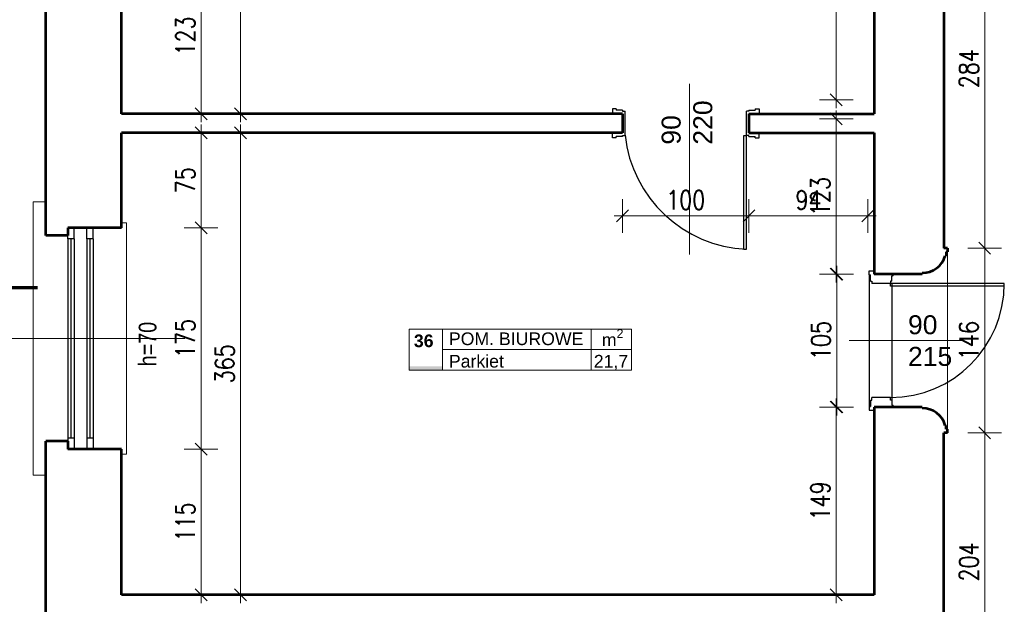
# Model space of a CAD drawing. Header units: millimetres. Extents: x 56977 to 67992, y 30187 to 42235.
# Tile 77 of 130: x 57871 to 58649, y 40135 to 40596. Entities that reach past the tile are written whole.
import ezdxf

# ---------------------------------------------------------------- set-up
doc = ezdxf.new("R2010")
doc.units = ezdxf.units.MM
doc.header["$MEASUREMENT"] = 0
doc.linetypes.add('Dashed', pattern=[400, 200, -200])
doc.layers.get('0').update_dxf_attribs({"lineweight": 13})
doc.layers.get('DEFPOINTS').update_dxf_attribs({"lineweight": 13})
doc.layers.add('AI-OKNA', color=4, linetype='Continuous')
for name, color, linetype, lineweight in [('AI-OPISY', 3, 'Continuous', 13), ('AI_MURY', 40, 'Continuous', 53), ('AI_WIDOK', 8, 'Continuous', 13), ('OPISY TABELKI', 30, 'Continuous', 13), ('wymiary', 8, 'Continuous', 13)]:
    doc.layers.add(name, color=color, linetype=linetype, lineweight=lineweight)
doc.styles.add('GENERATED_STYLE_2', font='txt.shx')
doc.styles.get("Standard").update_dxf_attribs({"font": 'txt.shx'})
doc.styles.add('Style-ROMANS', font='ROMANS.shx')
doc.styles.add('WYMIAROWY-08', font='ROMANS.shx', dxfattribs={"width": 0.8})
doc.dimstyles.new('DYBY', dxfattribs={"dimscale": 100, "dimtxt": 0.15, "dimasz": 0.05, "dimexe": 0.05, "dimexo": 0.1, "dimgap": 0.05, "dimtad": 1, "dimdec": 0, "dimdsep": 46, "dimlunit": 5, "dimtxsty": 'WYMIAROWY-08', "dimblk": 'M_STRZ', "dimcen": 0.1, "dimse1": 1, "dimse2": 1, "dimclrd": 7, "dimclre": 7, "dimclrt": 1, "dimadec": 0, "dimazin": 0, "dimtfac": 1, "dimtdec": 0, "dimtmove": 2, "dimatfit": 3, "dimldrblk": 'M_STRZ', "dimfxl": 0, "dimtolj": 1, "dimarcsym": 0})

# ---------------------------------------------------------------- blocks, each defined once
blk = doc.blocks.new('M_STRZ')
for p, q in [((0, 2.66), (0, 0)), ((-1.33, 0), (1.33, 0)), ((-0.94, -0.94), (0.94, 0.94)), ((0, 0), (0, -2.66))]:
    blk.add_line(p, q)
blk = doc.blocks.new('*U28')
at = {"layer": 'DEFPOINTS', "color": 0}
for p in [(58347.54, 40518.07), (58447.54, 40518.07), (58447.54, 40441.46)]:
    blk.add_point(p, dxfattribs=at)
at = {"layer": 'wymiary', "color": 7, "lineweight": -2}
blk.add_line((58352.54, 40441.46), (58442.54, 40441.46), dxfattribs=at)
at = {"layer": 'wymiary', "color": 7, "lineweight": -2, "xscale": 5, "yscale": 5, "zscale": 5, "rotation": 180}
blk.add_blockref('M_STRZ', (58347.54, 40441.46), dxfattribs=at)
at = {"layer": 'wymiary', "color": 7, "lineweight": -2, "xscale": 5, "yscale": 5, "zscale": 5}
blk.add_blockref('M_STRZ', (58447.54, 40441.46), dxfattribs=at)
at = {"layer": 'wymiary', "color": 1, "insert": (58397.54, 40453.96), "char_height": 15, "attachment_point": 5, "style": 'WYMIAROWY-08'}
blk.add_mtext('100', dxfattribs=at)
blk = doc.blocks.new('*D1561')
at = {"layer": 'DEFPOINTS'}
for p in [(58347.54, 40518.07), (58447.54, 40518.07), (58447.54, 40441.46), (58382.06, 40428.96)]:
    blk.add_point(p, dxfattribs=at)
at = {"layer": 'wymiary', "color": 7}
blk.add_blockref('*U28', (0, 0), dxfattribs=at)
blk = doc.blocks.new('*U240')
at = {"layer": 'DEFPOINTS', "color": 0}
for p in [(58601.54, 40415.94), (58601.54, 40269.94), (58633.86, 40269.94)]:
    blk.add_point(p, dxfattribs=at)
at = {"layer": 'wymiary', "color": 7, "lineweight": -2}
blk.add_line((58633.86, 40410.94), (58633.86, 40274.94), dxfattribs=at)
at = {"layer": 'wymiary', "color": 7, "lineweight": -2, "xscale": 5, "yscale": 5, "zscale": 5}
for p, rotation in [((58633.86, 40415.94), 90), ((58633.86, 40269.94), 270)]:
    blk.add_blockref('M_STRZ', p, dxfattribs=dict(at, rotation=rotation))
at = {"layer": 'wymiary', "color": 1, "insert": (58621.36, 40342.94), "char_height": 15, "attachment_point": 5, "rotation": 90, "style": 'WYMIAROWY-08'}
blk.add_mtext('146', dxfattribs=at)
blk = doc.blocks.new('*D1773')
at = {"layer": 'DEFPOINTS'}
for p in [(58601.54, 40415.94), (58621.36, 40358.42), (58601.54, 40269.94), (58633.86, 40269.94)]:
    blk.add_point(p, dxfattribs=at)
at = {"layer": 'wymiary', "color": 7}
blk.add_blockref('*U240', (0, 0), dxfattribs=at)
blk = doc.blocks.new('*U241')
at = {"layer": 'DEFPOINTS', "color": 0}
for p in [(58601.54, 40269.94), (58601.54, 40066.07), (58633.86, 40066.07)]:
    blk.add_point(p, dxfattribs=at)
at = {"layer": 'wymiary', "color": 7, "lineweight": -2}
blk.add_line((58633.86, 40264.94), (58633.86, 40071.07), dxfattribs=at)
at = {"layer": 'wymiary', "color": 7, "lineweight": -2, "xscale": 5, "yscale": 5, "zscale": 5}
for p, rotation in [((58633.86, 40269.94), 90), ((58633.86, 40066.07), 270)]:
    blk.add_blockref('M_STRZ', p, dxfattribs=dict(at, rotation=rotation))
at = {"layer": 'wymiary', "color": 1, "insert": (58621.36, 40168), "char_height": 15, "attachment_point": 5, "rotation": 90, "style": 'WYMIAROWY-08'}
blk.add_mtext('204', dxfattribs=at)
blk = doc.blocks.new('*D1774')
at = {"layer": 'DEFPOINTS'}
for p in [(58601.54, 40269.94), (58621.36, 40184.34), (58601.54, 40066.07), (58633.86, 40066.07)]:
    blk.add_point(p, dxfattribs=at)
at = {"layer": 'wymiary', "color": 7}
blk.add_blockref('*U241', (0, 0), dxfattribs=at)
blk = doc.blocks.new('*U242')
at = {"layer": 'DEFPOINTS', "color": 0}
for p in [(58601.54, 40699.43), (58601.54, 40415.94), (58633.86, 40415.94)]:
    blk.add_point(p, dxfattribs=at)
at = {"layer": 'wymiary', "color": 7, "lineweight": -2}
blk.add_line((58633.86, 40694.43), (58633.86, 40420.94), dxfattribs=at)
at = {"layer": 'wymiary', "color": 7, "lineweight": -2, "xscale": 5, "yscale": 5, "zscale": 5}
for p, rotation in [((58633.86, 40699.43), 90), ((58633.86, 40415.94), 270)]:
    blk.add_blockref('M_STRZ', p, dxfattribs=dict(at, rotation=rotation))
at = {"layer": 'wymiary', "color": 1, "insert": (58621.36, 40557.68), "char_height": 15, "attachment_point": 5, "rotation": 90, "style": 'WYMIAROWY-08'}
blk.add_mtext('284', dxfattribs=at)
blk = doc.blocks.new('*D1775')
at = {"layer": 'DEFPOINTS'}
for p in [(58601.54, 40699.43), (58621.36, 40574.02), (58601.54, 40415.94), (58633.86, 40415.94)]:
    blk.add_point(p, dxfattribs=at)
at = {"layer": 'wymiary', "color": 7}
blk.add_blockref('*U242', (0, 0), dxfattribs=at)
blk = doc.blocks.new('*U246')
at = {"layer": 'DEFPOINTS', "color": 0}
for p in [(58541.54, 40441.46), (58447.54, 40373.9), (58541.54, 40373.9)]:
    blk.add_point(p, dxfattribs=at)
at = {"layer": 'wymiary', "color": 7, "lineweight": -2}
blk.add_line((58452.54, 40441.46), (58536.54, 40441.46), dxfattribs=at)
at = {"layer": 'wymiary', "color": 7, "lineweight": -2, "xscale": 5, "yscale": 5, "zscale": 5, "rotation": 180}
blk.add_blockref('M_STRZ', (58447.54, 40441.46), dxfattribs=at)
at = {"layer": 'wymiary', "color": 7, "lineweight": -2, "xscale": 5, "yscale": 5, "zscale": 5}
blk.add_blockref('M_STRZ', (58541.54, 40441.46), dxfattribs=at)
at = {"layer": 'wymiary', "color": 1, "insert": (58494.54, 40453.96), "char_height": 15, "attachment_point": 5, "style": 'WYMIAROWY-08'}
blk.add_mtext('94', dxfattribs=at)
blk = doc.blocks.new('*D1779')
at = {"layer": 'DEFPOINTS'}
for p in [(58483.91, 40453.96), (58541.54, 40441.46), (58447.54, 40373.9), (58541.54, 40373.9)]:
    blk.add_point(p, dxfattribs=at)
at = {"layer": 'wymiary', "color": 7}
blk.add_blockref('*U246', (0, 0), dxfattribs=at)
blk = doc.blocks.new('*U639')
at = {"layer": 'DEFPOINTS', "color": 0}
for p in [(57961.54, 40645.07), (57961.54, 40522.07), (58014.4, 40522.07)]:
    blk.add_point(p, dxfattribs=at)
at = {"layer": 'wymiary', "color": 7, "lineweight": -2}
blk.add_line((58014.4, 40640.07), (58014.4, 40527.07), dxfattribs=at)
at = {"layer": 'wymiary', "color": 7, "lineweight": -2, "xscale": 5, "yscale": 5, "zscale": 5}
for p, rotation in [((58014.4, 40645.07), 90), ((58014.4, 40522.07), 270)]:
    blk.add_blockref('M_STRZ', p, dxfattribs=dict(at, rotation=rotation))
at = {"layer": 'wymiary', "color": 1, "insert": (58001.9, 40583.57), "char_height": 15, "attachment_point": 5, "rotation": 90, "style": 'WYMIAROWY-08'}
blk.add_mtext('123', dxfattribs=at)
blk = doc.blocks.new('*D2172')
at = {"layer": 'DEFPOINTS'}
for p in [(57961.54, 40645.07), (58001.9, 40599.05), (57961.54, 40522.07), (58014.4, 40522.07)]:
    blk.add_point(p, dxfattribs=at)
at = {"layer": 'wymiary', "color": 7}
blk.add_blockref('*U639', (0, 0), dxfattribs=at)
blk = doc.blocks.new('*U640')
at = {"layer": 'DEFPOINTS', "color": 0}
for p in [(57961.54, 40507.07), (57961.54, 40432.07), (58014.4, 40432.07)]:
    blk.add_point(p, dxfattribs=at)
at = {"layer": 'wymiary', "color": 7, "lineweight": -2}
blk.add_line((58014.4, 40502.07), (58014.4, 40437.07), dxfattribs=at)
at = {"layer": 'wymiary', "color": 7, "lineweight": -2, "xscale": 5, "yscale": 5, "zscale": 5}
for p, rotation in [((58014.4, 40507.07), 90), ((58014.4, 40432.07), 270)]:
    blk.add_blockref('M_STRZ', p, dxfattribs=dict(at, rotation=rotation))
at = {"layer": 'wymiary', "color": 1, "insert": (58001.9, 40469.57), "char_height": 15, "attachment_point": 5, "rotation": 90, "style": 'WYMIAROWY-08'}
blk.add_mtext('75', dxfattribs=at)
blk = doc.blocks.new('*D2173')
at = {"layer": 'DEFPOINTS'}
for p in [(57961.54, 40507.07), (58001.9, 40480.19), (57961.54, 40432.07), (58014.4, 40432.07)]:
    blk.add_point(p, dxfattribs=at)
at = {"layer": 'wymiary', "color": 7}
blk.add_blockref('*U640', (0, 0), dxfattribs=at)
blk = doc.blocks.new('*U641')
at = {"layer": 'DEFPOINTS', "color": 0}
for p in [(57961.54, 40432.07), (57961.54, 40257.07), (58014.4, 40257.07)]:
    blk.add_point(p, dxfattribs=at)
at = {"layer": 'wymiary', "color": 7, "lineweight": -2}
blk.add_line((58014.4, 40427.07), (58014.4, 40262.07), dxfattribs=at)
at = {"layer": 'wymiary', "color": 7, "lineweight": -2, "xscale": 5, "yscale": 5, "zscale": 5}
for p, rotation in [((58014.4, 40432.07), 90), ((58014.4, 40257.07), 270)]:
    blk.add_blockref('M_STRZ', p, dxfattribs=dict(at, rotation=rotation))
at = {"layer": 'wymiary', "color": 1, "insert": (58001.9, 40344.57), "char_height": 15, "attachment_point": 5, "rotation": 90, "style": 'WYMIAROWY-08'}
blk.add_mtext('175', dxfattribs=at)
blk = doc.blocks.new('*D2174')
at = {"layer": 'DEFPOINTS'}
for p in [(57961.54, 40432.07), (58001.9, 40360.05), (57961.54, 40257.07), (58014.4, 40257.07)]:
    blk.add_point(p, dxfattribs=at)
at = {"layer": 'wymiary', "color": 7}
blk.add_blockref('*U641', (0, 0), dxfattribs=at)
blk = doc.blocks.new('*U642')
at = {"layer": 'DEFPOINTS', "color": 0}
for p in [(57961.54, 40257.07), (57961.54, 40142.07), (58014.4, 40142.07)]:
    blk.add_point(p, dxfattribs=at)
at = {"layer": 'wymiary', "color": 7, "lineweight": -2}
blk.add_line((58014.4, 40252.07), (58014.4, 40147.07), dxfattribs=at)
at = {"layer": 'wymiary', "color": 7, "lineweight": -2, "xscale": 5, "yscale": 5, "zscale": 5}
for p, rotation in [((58014.4, 40257.07), 90), ((58014.4, 40142.07), 270)]:
    blk.add_blockref('M_STRZ', p, dxfattribs=dict(at, rotation=rotation))
at = {"layer": 'wymiary', "color": 1, "insert": (58001.9, 40199.57), "char_height": 15, "attachment_point": 5, "rotation": 90, "style": 'WYMIAROWY-08'}
blk.add_mtext('115', dxfattribs=at)
blk = doc.blocks.new('*D2175')
at = {"layer": 'DEFPOINTS'}
for p in [(57961.54, 40257.07), (58001.9, 40215.05), (57961.54, 40142.07), (58014.4, 40142.07)]:
    blk.add_point(p, dxfattribs=at)
at = {"layer": 'wymiary', "color": 7}
blk.add_blockref('*U642', (0, 0), dxfattribs=at)
blk = doc.blocks.new('*U653')
at = {"layer": 'DEFPOINTS', "color": 0}
for p in [(57961.54, 40905.07), (57961.54, 40522.07), (58045.49, 40522.07)]:
    blk.add_point(p, dxfattribs=at)
at = {"layer": 'wymiary', "color": 7, "lineweight": -2}
blk.add_line((58045.49, 40900.07), (58045.49, 40527.07), dxfattribs=at)
at = {"layer": 'wymiary', "color": 7, "lineweight": -2, "xscale": 5, "yscale": 5, "zscale": 5}
for p, rotation in [((58045.49, 40905.07), 90), ((58045.49, 40522.07), 270)]:
    blk.add_blockref('M_STRZ', p, dxfattribs=dict(at, rotation=rotation))
at = {"layer": 'wymiary', "color": 1, "insert": (58032.99, 40713.57), "char_height": 15, "attachment_point": 5, "rotation": 90, "style": 'WYMIAROWY-08'}
blk.add_mtext('383', dxfattribs=at)
blk = doc.blocks.new('*D2186')
at = {"layer": 'DEFPOINTS'}
for p in [(57961.54, 40905.07), (58032.99, 40729.9), (57961.54, 40522.07), (58045.49, 40522.07)]:
    blk.add_point(p, dxfattribs=at)
at = {"layer": 'wymiary', "color": 7}
blk.add_blockref('*U653', (0, 0), dxfattribs=at)
blk = doc.blocks.new('*U654')
at = {"layer": 'DEFPOINTS', "color": 0}
for p in [(57961.54, 40507.07), (57961.54, 40142.07), (58045.49, 40142.07)]:
    blk.add_point(p, dxfattribs=at)
at = {"layer": 'wymiary', "color": 7, "lineweight": -2}
blk.add_line((58045.49, 40502.07), (58045.49, 40147.07), dxfattribs=at)
at = {"layer": 'wymiary', "color": 7, "lineweight": -2, "xscale": 5, "yscale": 5, "zscale": 5}
for p, rotation in [((58045.49, 40507.07), 90), ((58045.49, 40142.07), 270)]:
    blk.add_blockref('M_STRZ', p, dxfattribs=dict(at, rotation=rotation))
at = {"layer": 'wymiary', "color": 1, "insert": (58032.99, 40324.57), "char_height": 15, "attachment_point": 5, "rotation": 90, "style": 'WYMIAROWY-08'}
blk.add_mtext('365', dxfattribs=at)
blk = doc.blocks.new('*D2187')
at = {"layer": 'DEFPOINTS'}
for p in [(57961.54, 40507.07), (58032.99, 40340.9), (57961.54, 40142.07), (58045.49, 40142.07)]:
    blk.add_point(p, dxfattribs=at)
at = {"layer": 'wymiary', "color": 7}
blk.add_blockref('*U654', (0, 0), dxfattribs=at)
blk = doc.blocks.new('*U1131')
at = {"layer": 'DEFPOINTS', "color": 0}
for p in [(58541.54, 40719.93), (58516.5, 40533.07), (58541.54, 40533.07)]:
    blk.add_point(p, dxfattribs=at)
at = {"layer": 'wymiary', "color": 7, "lineweight": -2}
blk.add_line((58516.5, 40714.93), (58516.5, 40538.07), dxfattribs=at)
at = {"layer": 'wymiary', "color": 7, "lineweight": -2, "xscale": 5, "yscale": 5, "zscale": 5}
for p, rotation in [((58516.5, 40719.93), 90), ((58516.5, 40533.07), 270)]:
    blk.add_blockref('M_STRZ', p, dxfattribs=dict(at, rotation=rotation))
at = {"layer": 'wymiary', "color": 1, "insert": (58504, 40626.5), "char_height": 15, "attachment_point": 5, "rotation": 90, "style": 'WYMIAROWY-08'}
blk.add_mtext('187', dxfattribs=at)
blk = doc.blocks.new('*D2664')
at = {"layer": 'DEFPOINTS'}
for p in [(58541.54, 40719.93), (58529, 40641.98), (58516.5, 40533.07), (58541.54, 40533.07)]:
    blk.add_point(p, dxfattribs=at)
at = {"layer": 'wymiary', "color": 7}
blk.add_blockref('*U1131', (0, 0), dxfattribs=at)
blk = doc.blocks.new('*U1132')
at = {"layer": 'DEFPOINTS', "color": 0}
for p in [(58541.54, 40518.07), (58516.5, 40395.44), (58541.54, 40395.44)]:
    blk.add_point(p, dxfattribs=at)
at = {"layer": 'wymiary', "color": 7, "lineweight": -2}
blk.add_line((58516.5, 40513.07), (58516.5, 40400.44), dxfattribs=at)
at = {"layer": 'wymiary', "color": 7, "lineweight": -2, "xscale": 5, "yscale": 5, "zscale": 5}
for p, rotation in [((58516.5, 40518.07), 90), ((58516.5, 40395.44), 270)]:
    blk.add_blockref('M_STRZ', p, dxfattribs=dict(at, rotation=rotation))
at = {"layer": 'wymiary', "color": 1, "insert": (58504, 40456.75), "char_height": 15, "attachment_point": 5, "rotation": 90, "style": 'WYMIAROWY-08'}
blk.add_mtext('123', dxfattribs=at)
blk = doc.blocks.new('*D2665')
at = {"layer": 'DEFPOINTS'}
for p in [(58541.54, 40518.07), (58529, 40472.23), (58516.5, 40395.44), (58541.54, 40395.44)]:
    blk.add_point(p, dxfattribs=at)
at = {"layer": 'wymiary', "color": 7}
blk.add_blockref('*U1132', (0, 0), dxfattribs=at)
blk = doc.blocks.new('*U1133')
at = {"layer": 'DEFPOINTS', "color": 0}
for p in [(58541.54, 40395.44), (58516.9, 40290.44), (58541.54, 40290.44)]:
    blk.add_point(p, dxfattribs=at)
at = {"layer": 'wymiary', "color": 7, "lineweight": -2}
blk.add_line((58516.9, 40390.44), (58516.9, 40295.44), dxfattribs=at)
at = {"layer": 'wymiary', "color": 7, "lineweight": -2, "xscale": 5, "yscale": 5, "zscale": 5}
for p, rotation in [((58516.9, 40395.44), 90), ((58516.9, 40290.44), 270)]:
    blk.add_blockref('M_STRZ', p, dxfattribs=dict(at, rotation=rotation))
at = {"layer": 'wymiary', "color": 1, "insert": (58504.4, 40342.94), "char_height": 15, "attachment_point": 5, "rotation": 90, "style": 'WYMIAROWY-08'}
blk.add_mtext('105', dxfattribs=at)
blk = doc.blocks.new('*D2666')
at = {"layer": 'DEFPOINTS'}
for p in [(58541.54, 40395.44), (58529.4, 40358.42), (58516.9, 40290.44), (58541.54, 40290.44)]:
    blk.add_point(p, dxfattribs=at)
at = {"layer": 'wymiary', "color": 7}
blk.add_blockref('*U1133', (0, 0), dxfattribs=at)
blk = doc.blocks.new('*U1134')
at = {"layer": 'DEFPOINTS', "color": 0}
for p in [(58541.54, 40290.44), (58516.5, 40142.07), (58541.54, 40142.07)]:
    blk.add_point(p, dxfattribs=at)
at = {"layer": 'wymiary', "color": 7, "lineweight": -2}
blk.add_line((58516.5, 40285.44), (58516.5, 40147.07), dxfattribs=at)
at = {"layer": 'wymiary', "color": 7, "lineweight": -2, "xscale": 5, "yscale": 5, "zscale": 5}
for p, rotation in [((58516.5, 40290.44), 90), ((58516.5, 40142.07), 270)]:
    blk.add_blockref('M_STRZ', p, dxfattribs=dict(at, rotation=rotation))
at = {"layer": 'wymiary', "color": 1, "insert": (58504, 40216.25), "char_height": 15, "attachment_point": 5, "rotation": 90, "style": 'WYMIAROWY-08'}
blk.add_mtext('149', dxfattribs=at)
blk = doc.blocks.new('*D2667')
at = {"layer": 'DEFPOINTS'}
for p in [(58541.54, 40290.44), (58529, 40231.73), (58516.5, 40142.07), (58541.54, 40142.07)]:
    blk.add_point(p, dxfattribs=at)
at = {"layer": 'wymiary', "color": 7}
blk.add_blockref('*U1134', (0, 0), dxfattribs=at)

msp = doc.modelspace()

# ---------------------------------------------------------------- hatches: boundary and pattern name
at = {"layer": 'OPISY TABELKI', "extrusion": (0, 0, -1)}
msp.add_hatch(color=256, dxfattribs=at).paths.add_polyline_path([(-58205.27, 40319.64), (-58205.27, 40322.6), (-58178.92, 40322.6), (-58178.92, 40319.64)], flags=16)

# ---------------------------------------------------------------- linework, layer by layer
at = {"layer": 'AI-OKNA'}
for p, q in [((58339.54, 40526.07), (58339.54, 40522.07)), ((58342.54, 40526.07), (58339.54, 40526.07)), ((58342.54, 40526.07), (58342.54, 40525.07)), ((58347.54, 40525.07), (58342.54, 40525.07)), ((58347.54, 40525.07), (58347.54, 40524.07)), ((58347.54, 40524.07), (58349.54, 40524.07)), ((58349.54, 40505.07), (58349.54, 40524.07)), ((58447.54, 40524.07), (58445.54, 40524.07)), ((58445.54, 40505.07), (58445.54, 40524.07)), ((58447.54, 40525.07), (58447.54, 40524.07)), ((58447.54, 40525.07), (58452.54, 40525.07)), ((58452.54, 40526.07), (58452.54, 40525.07)), ((58452.54, 40526.07), (58455.54, 40526.07)), ((58455.54, 40526.07), (58455.54, 40522.07)), ((58347.54, 40522.07), (58347.54, 40507.07)), ((58347.54, 40522.07), (58347.54, 40507.07)), ((58447.54, 40522.07), (58447.54, 40507.07)), ((58339.54, 40503.07), (58339.54, 40507.07)), ((58342.54, 40503.07), (58339.54, 40503.07)), ((58347.54, 40504.07), (58342.54, 40504.07)), ((58342.54, 40503.07), (58342.54, 40504.07)), ((58347.54, 40505.07), (58349.54, 40505.07)), ((58347.54, 40504.07), (58347.54, 40505.07)), ((58443.54, 40505.07), (58445.54, 40505.07)), ((58443.54, 40415.07), (58443.54, 40505.07)), ((58447.54, 40505.07), (58445.54, 40505.07)), ((58445.54, 40415.07), (58445.54, 40505.07)), ((58447.54, 40504.07), (58447.54, 40505.07)), ((58447.54, 40504.07), (58452.54, 40504.07)), ((58452.54, 40503.07), (58452.54, 40504.07)), ((58452.54, 40503.07), (58455.54, 40503.07)), ((58455.54, 40503.07), (58455.54, 40507.07)), ((57914.04, 40423.32), (57914.04, 40432.07)), ((57924.04, 40423.32), (57924.04, 40432.07)), ((57929.04, 40423.32), (57929.04, 40432.07)), ((57909.04, 40423.32), (57909.04, 40425.82)), ((57914.04, 40423.32), (57909.04, 40423.32)), ((57909.04, 40423.32), (57909.04, 40265.82)), ((57911.54, 40423.32), (57911.54, 40265.82)), ((57914.04, 40423.32), (57914.04, 40265.82)), ((57929.04, 40423.32), (57924.04, 40423.32)), ((57924.04, 40423.32), (57924.04, 40265.82)), ((57926.54, 40423.32), (57926.54, 40265.82)), ((57929.04, 40423.32), (57929.04, 40265.82)), ((58443.54, 40415.07), (58445.54, 40415.07)), ((58542.54, 40397.94), (58546.54, 40397.94)), ((58542.54, 40394.94), (58542.54, 40397.94)), ((58542.54, 40394.94), (58542.54, 40290.94)), ((58542.54, 40394.94), (58543.54, 40394.94)), ((58543.54, 40389.94), (58543.54, 40394.94)), ((58560.38, 40389.94), (58560.38, 40393.94)), ((58543.54, 40389.94), (58544.54, 40389.94)), ((58544.54, 40389.94), (58544.54, 40387.94)), ((58559.38, 40387.94), (58544.54, 40387.94)), ((58559.38, 40389.94), (58559.38, 40387.94)), ((58560.38, 40389.94), (58559.38, 40389.94)), ((58559.38, 40385.94), (58559.38, 40387.94)), ((58649.38, 40387.94), (58559.38, 40387.94)), ((58649.38, 40385.94), (58559.38, 40385.94)), ((58560.38, 40387.44), (58560.38, 40295.94)), ((58559.38, 40297.94), (58544.54, 40297.94)), ((58544.54, 40295.94), (58544.54, 40297.94)), ((58559.38, 40295.94), (58559.38, 40297.94)), ((58542.54, 40290.94), (58543.54, 40290.94)), ((58542.54, 40290.94), (58542.54, 40287.94)), ((58543.54, 40295.94), (58544.54, 40295.94)), ((58543.54, 40295.94), (58543.54, 40290.94)), ((58560.38, 40295.94), (58559.38, 40295.94)), ((58560.38, 40295.94), (58560.38, 40291.94)), ((58542.54, 40287.94), (58546.54, 40287.94)), ((57914.04, 40265.82), (57909.04, 40265.82)), ((57909.04, 40265.82), (57909.04, 40263.32)), ((57914.04, 40265.82), (57914.04, 40257.07)), ((57924.04, 40265.82), (57924.04, 40257.07)), ((57929.04, 40265.82), (57924.04, 40265.82)), ((57929.04, 40265.82), (57929.04, 40257.07))]:
    msp.add_line(p, q, dxfattribs=at)
for centre, radius, start, end in [((58450.14, 40516.18), 101.21, 186.30069, 267.39453), ((58560.38, 40395.44), 1.5, 270, 0), ((58559.38, 40387.94), 90, 270, 0), ((58560.38, 40290.44), 1.5, 0, 90)]:
    msp.add_arc(centre, radius, start, end, dxfattribs=at)
at = {"layer": 'AI-OPISY'}
for p, q in [((58400.54, 40545.88), (58400.54, 40410.99)), ((57816.49, 40344.57), (58001.58, 40344.57)), ((58616.71, 40342.94), (58526.71, 40342.94))]:
    msp.add_line(p, q, dxfattribs=at)
at = {"layer": 'AI_MURY'}
for p, q in [((58546.54, 40719.93), (58546.54, 40522.07)), ((58601.54, 40699.43), (58601.54, 40415.94)), ((57891.54, 40425.82), (57891.54, 40651.32)), ((57951.54, 40522.07), (57951.54, 40645.07)), ((58347.54, 40522.07), (57951.54, 40522.07)), ((58347.54, 40522.07), (58347.54, 40507.07)), ((58347.54, 40522.07), (58347.54, 40507.07)), ((58447.54, 40522.07), (58546.54, 40522.07)), ((58447.54, 40522.07), (58447.54, 40507.07)), ((58447.54, 40522.07), (58447.54, 40507.07)), ((58347.54, 40507.07), (57951.54, 40507.07)), ((57951.54, 40432.07), (57951.54, 40507.07)), ((58447.54, 40507.07), (58546.54, 40507.07)), ((58546.54, 40507.07), (58546.54, 40395.44)), ((57951.54, 40432.07), (57909.04, 40432.07)), ((57909.04, 40432.07), (57909.04, 40425.82)), ((57909.04, 40425.82), (57891.54, 40425.82)), ((58604.54, 40415.94), (58601.54, 40415.94)), ((58604.54, 40415.94), (58604.54, 40412.94)), ((58602.54, 40409.94), (58603.54, 40409.94)), ((58603.54, 40412.94), (58603.54, 40409.94)), ((58603.54, 40412.94), (58604.54, 40412.94)), ((58584.54, 40395.44), (58546.54, 40395.44)), ((58584.54, 40395.44), (58584.54, 40396.44)), ((58546.54, 40290.44), (58546.54, 40142.07)), ((58584.54, 40290.44), (58546.54, 40290.44)), ((58584.54, 40290.44), (58584.54, 40289.44)), ((58602.54, 40275.94), (58603.54, 40275.94)), ((58603.54, 40272.94), (58603.54, 40275.94)), ((58601.54, 40066.07), (58601.54, 40269.94)), ((58604.54, 40269.94), (58601.54, 40269.94)), ((58603.54, 40272.94), (58604.54, 40272.94)), ((58604.54, 40269.94), (58604.54, 40272.94)), ((57891.54, 40037.82), (57891.54, 40263.32)), ((57909.04, 40263.32), (57891.54, 40263.32)), ((57909.04, 40263.32), (57909.04, 40257.07)), ((57951.54, 40257.07), (57909.04, 40257.07)), ((57951.54, 40142.07), (57951.54, 40257.07)), ((58546.54, 40142.07), (57951.54, 40142.07))]:
    msp.add_line(p, q, dxfattribs=at)
for centre, start, end in [((58585.08, 40414.43), 268.27392, 345.55996), ((58585.08, 40271.44), 14.44004, 91.72608)]:
    msp.add_arc(centre, 18, start, end, dxfattribs=at)
at = {"layer": 'AI_WIDOK', "color": 251, "linetype": 'Continuous'}
for p, q in [((57881.54, 40452.46), (57881.54, 40236.68)), ((57881.54, 40452.46), (57891.54, 40452.46)), ((57951.54, 40436.07), (57955.54, 40436.07)), ((57955.54, 40436.07), (57955.54, 40253.07)), ((58604.54, 40272.94), (58604.54, 40412.94)), ((57951.54, 40253.07), (57955.54, 40253.07)), ((57881.54, 40236.68), (57891.54, 40236.68))]:
    msp.add_line(p, q, dxfattribs=at)
at = {"layer": 'AI_WIDOK', "color": 12, "linetype": 'Dashed', "lineweight": 70}
msp.add_line((57685, 40384.89), (57929.75, 40384.89), dxfattribs=at)
at = {"layer": 'OPISY TABELKI'}
for p, q in [((58178.92, 40351.9), (58354.61, 40351.9)), ((58178.92, 40351.9), (58178.92, 40319.64)), ((58205.27, 40351.9), (58205.27, 40319.64)), ((58322.83, 40351.9), (58322.83, 40319.64)), ((58354.61, 40351.9), (58354.61, 40319.64)), ((58205.27, 40335.77), (58354.61, 40335.77)), ((58178.92, 40319.64), (58354.61, 40319.64))]:
    msp.add_line(p, q, dxfattribs=at)

# ---------------------------------------------------------------- texts
at = {"layer": 'AI-OPISY', "insert": (58378.5, 40497.71), "char_height": 15, "width": 45.2902, "attachment_point": 1, "rotation": 90}
msp.add_mtext('\\fArial|b0|i0|c238|p39;90\\P220', dxfattribs=at)
at = {"layer": 'AI-OPISY', "insert": (57979.28, 40322.5), "char_height": 14, "attachment_point": 7, "rotation": 90, "line_spacing_factor": 0.722892, "style": 'WYMIAROWY-08'}
msp.add_mtext('\\fArial|b0|i0|c238|p39;h=70', dxfattribs=at)
at = {"layer": 'AI-OPISY', "insert": (58573.26, 40362.92), "char_height": 15, "width": 45.2902, "attachment_point": 1}
msp.add_mtext('\\fArial|b0|i0|c238|p39;90\\P215', dxfattribs=at)
at = {"layer": 'OPISY TABELKI', "color": 7, "char_height": 10, "width": 168.6591, "attachment_point": 1, "style": 'GENERATED_STYLE_2'}
for s, insert in [('\\A1;\\fArial|b0|i0|c238|p39;m\\H7.000000;\\S2^  ;', (58331.2, 40351.94)), ('\\fArial|b1|i0|c238|p39;36', (58182.61, 40347.73)), ('\\fArial|b0|i0|c238|p39;POM. BIUROWE       ', (58210.3, 40349.34)), ('\\fArial|b0|i0|c238|p39;Parkiet          ', (58210.3, 40331.61)), ('\\fArial|b0|i0|c238|p39;21,7           ', (58324.86, 40331.61))]:
    msp.add_mtext(s, dxfattribs=dict(at, insert=insert))

# ---------------------------------------------------------------- dimensions: what is measured, and where the dimension line sits
at = {"layer": 'wymiary', "color": 7}
for base, p1, p2, picture, middle in [((58045.49, 40522.07), (57961.54, 40905.07), (57961.54, 40522.07), '*D2186', (58032.99, 40729.9)), ((58516.5, 40533.07), (58541.54, 40719.93), (58541.54, 40533.07), '*D2664', (58529, 40641.98)), ((58633.86, 40415.94), (58601.54, 40699.43), (58601.54, 40415.94), '*D1775', (58621.36, 40574.02)), ((58014.4, 40522.07), (57961.54, 40645.07), (57961.54, 40522.07), '*D2172', (58001.9, 40599.05)), ((58516.5, 40395.44), (58541.54, 40518.07), (58541.54, 40395.44), '*D2665', (58529, 40472.23)), ((58014.4, 40432.07), (57961.54, 40507.07), (57961.54, 40432.07), '*D2173', (58001.9, 40480.19)), ((58045.49, 40142.07), (57961.54, 40507.07), (57961.54, 40142.07), '*D2187', (58032.99, 40340.9)), ((58014.4, 40257.07), (57961.54, 40432.07), (57961.54, 40257.07), '*D2174', (58001.9, 40360.05)), ((58633.86, 40269.94), (58601.54, 40415.94), (58601.54, 40269.94), '*D1773', (58621.36, 40358.42)), ((58516.9, 40290.44), (58541.54, 40395.44), (58541.54, 40290.44), '*D2666', (58529.4, 40358.42)), ((58516.5, 40142.07), (58541.54, 40290.44), (58541.54, 40142.07), '*D2667', (58529, 40231.73)), ((58633.86, 40066.07), (58601.54, 40269.94), (58601.54, 40066.07), '*D1774', (58621.36, 40184.34)), ((58014.4, 40142.07), (57961.54, 40257.07), (57961.54, 40142.07), '*D2175', (58001.9, 40215.05))]:
    dim = msp.add_linear_dim(base=base, p1=p1, p2=p2, angle=270, dimstyle='DYBY', override={"dimtad": 0, "dimtxsty": 'Style-ROMANS', "dimcen": 0.001, "dimclrd": 0, "dimclre": 0}, dxfattribs=at)
    dim.commit()
    dim.dimension.update_dxf_attribs({"geometry": picture, "text_midpoint": middle, "dimtype": 128})
for base, p1, p2, picture, middle in [((58447.54, 40441.46), (58347.54, 40518.07), (58447.54, 40518.07), '*D1561', (58382.06, 40428.96)), ((58541.54, 40441.46), (58447.54, 40373.9), (58541.54, 40373.9), '*D1779', (58483.91, 40453.96))]:
    dim = msp.add_linear_dim(base=base, p1=p1, p2=p2, dimstyle='DYBY', override={"dimtad": 0, "dimtxsty": 'Style-ROMANS', "dimcen": 0.001, "dimclrd": 0, "dimclre": 0}, dxfattribs=at)
    dim.commit()
    dim.dimension.update_dxf_attribs({"geometry": picture, "text_midpoint": middle, "dimtype": 128})

doc.saveas('drawing.dxf')
